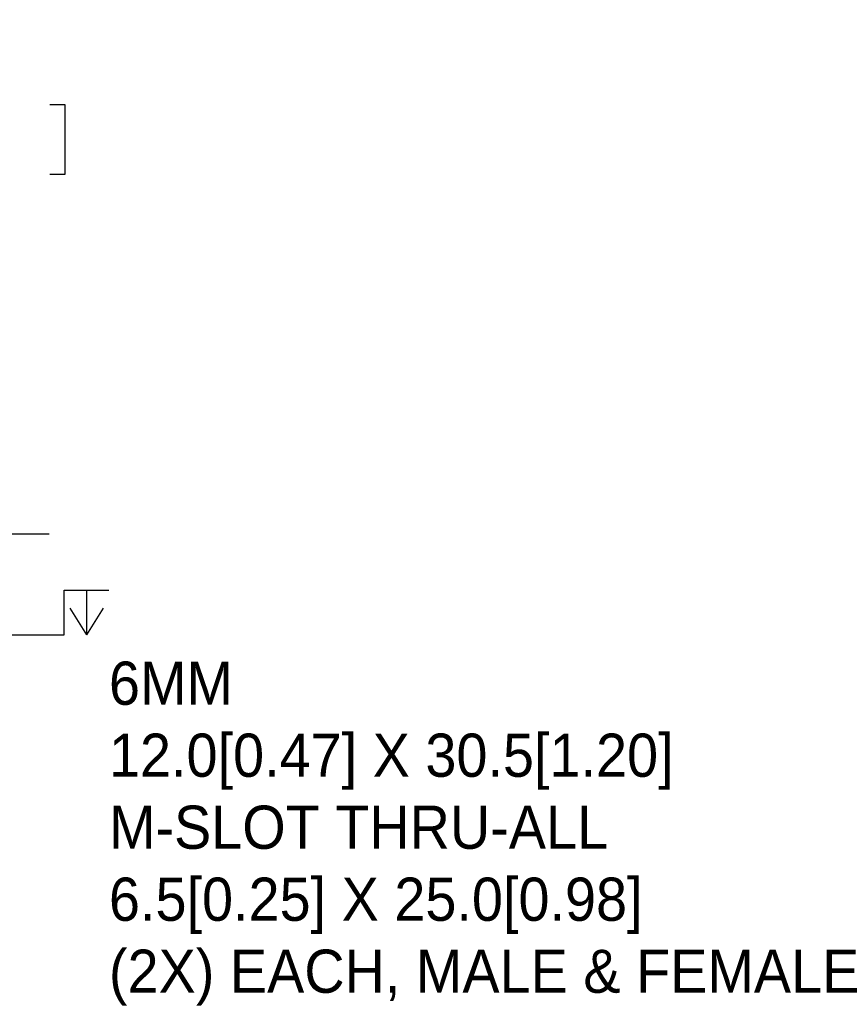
# Model space of a CAD drawing. Header units: millimetres. Extents: x 0 to 559, y 0 to 432.
# Tile 4 of 6: x 342 to 423, y 179 to 275. Entities that reach past the tile are written whole.
import ezdxf

# ---------------------------------------------------------------- set-up
doc = ezdxf.new("R2010")
doc.units = ezdxf.units.MM
doc.header["$LTSCALE"] = 2
doc.layers.add('DIMENSIONS', color=140, linetype='Continuous', lineweight=25)
doc.styles.add('SLDTEXTSTYLE0', font='TXT', dxfattribs={"width": 0.7})
doc.dimstyles.new('SLDDIMSTYLE0', dxfattribs={"dimtxt": 4.316016, "dimasz": 6.604, "dimexe": 0, "dimexo": 0.0625, "dimgap": 1.079004, "dimtad": 0, "dimtih": 1, "dimtoh": 1, "dimdec": 1, "dimrnd": 1e-09, "dimzin": 4, "dimdsep": 46, "dimtxsty": 'SLDTEXTSTYLE0', "dimsah": 1, "dimcen": 0.09, "dimadec": 0, "dimazin": 1, "dimtfac": 1, "dimtdec": 1, "dimtofl": 0, "dimtmove": 0, "dimatfit": 3, "dimfxl": 0, "dimfrac": 2, "dimtolj": 1, "dimtzin": 12, "dimarcsym": 0})

# ---------------------------------------------------------------- blocks, each defined once
blk = doc.blocks.new('_D_17')
at = {"layer": 'DIMENSIONS'}
for p, q in [((316.101, 304.898), (345.063, 304.898)), ((338.713, 304.898), (338.713, 274.802)), ((332.3, 266.976), (330.851, 266.976)), ((330.851, 266.976), (330.851, 260.117)), ((345.126, 266.976), (346.575, 266.976)), ((346.575, 266.976), (346.575, 260.117)), ((330.851, 260.117), (332.3, 260.117)), ((346.575, 260.117), (345.126, 260.117)), ((338.713, 224.898), (338.713, 259.15)), ((316.101, 224.898), (345.063, 224.898))]:
    blk.add_line(p, q, dxfattribs=at)
for points in [[(338.713, 304.898), (337.697, 298.294), (339.729, 298.294)], [(338.713, 224.898), (339.729, 231.502), (337.697, 231.502)]]:
    blk.add_solid(points, dxfattribs=at)
at = {"layer": 'DIMENSIONS', "char_height": 4.2333, "attachment_point": 1, "style": 'SLDTEXTSTYLE0'}
for s, insert in [('80.0', (332.3, 273.399)), ('3.15', (332.3, 265.574))]:
    blk.add_mtext(s, dxfattribs=dict(at, insert=insert))
blk = doc.blocks.new('SW_SYMBOL_HOLE_SPOT')
at = {"layer": 'DIMENSIONS', "color": 0}
for p, q in [((0, 1750), (0, 150)), ((3200, 150), (3200, 1750)), ((0, 150), (3200, 150))]:
    blk.add_line(p, q, dxfattribs=at)
blk = doc.blocks.new('SW_SYMBOL_HOLE_DEPTH')
at = {"layer": 'DIMENSIONS', "color": 0}
for p, q in [((0, 1750), (1600, 1750)), ((800, 1750), (800, 150)), ((200, 1110), (800, 150)), ((1400, 1110), (800, 150))]:
    blk.add_line(p, q, dxfattribs=at)

msp = doc.modelspace()

# ---------------------------------------------------------------- block references
at = {"layer": 'DIMENSIONS', "xscale": 0.002728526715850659, "yscale": 0.002728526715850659, "zscale": 0.002728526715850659}
for name, p in [('SW_SYMBOL_HOLE_SPOT', (337.802, 214.582)), ('SW_SYMBOL_HOLE_DEPTH', (346.533, 214.582))]:
    msp.add_blockref(name, p, dxfattribs=at)

# ---------------------------------------------------------------- texts
at = {"layer": 'DIMENSIONS', "attachment_point": 1}
for s, insert, char_height in [('^J', (346.533, 219.428), 4.2333), ('^J6MM^J12.0[0.47] X 30.5[1.20]^JM-SLOT THRU-ALL^J6.5[0.25] X 25.0[0.98]^J(2X) EACH, MALE & FEMALE', (350.899, 219.428), 4.23333)]:
    msp.add_mtext(s, dxfattribs=dict(at, insert=insert, char_height=char_height))

# ---------------------------------------------------------------- dimensions: what is measured, and where the dimension line sits
at = {"layer": 'DIMENSIONS'}
dim = msp.add_linear_dim(base=(338.713, 224.898), p1=(313.561, 304.898), p2=(313.561, 224.898), angle=90, dimstyle='SLDDIMSTYLE0', dxfattribs=at)
dim.commit()
dim.dimension.update_dxf_attribs({"geometry": '_D_17', "text_midpoint": (338.713, 266.976), "dimtype": 160})

doc.saveas('drawing.dxf')
